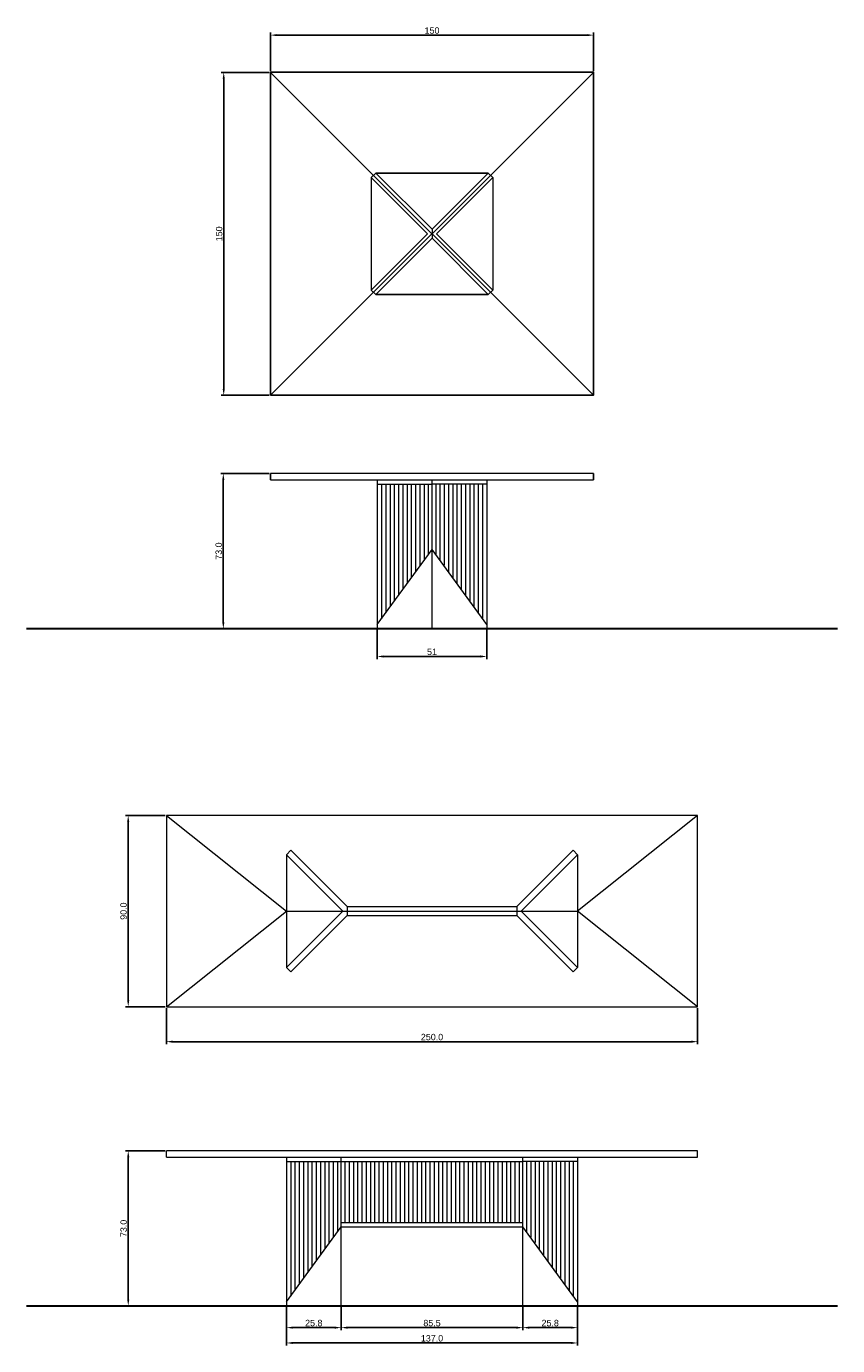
# Model space of a CAD drawing. Header units: millimetres. Extents: x 1309 to 1716, y 542 to 1858.
# Tile 2 of 2: x 1315 to 1697, y 1237 to 1858. Entities that reach past the tile are written whole.
import ezdxf

# ---------------------------------------------------------------- set-up
doc = ezdxf.new("R2010")
doc.units = ezdxf.units.MM
doc.layers.get('0').update_dxf_attribs({"true_color": 0x000000})
doc.layers.add('IGES level 178', color=7, linetype='Continuous', true_color=0x000000)
doc.styles.add('ISO-25', font='arial.ttf')
doc.dimstyles.new('ISO-25', dxfattribs={"dimtxt": 3, "dimasz": 3, "dimexe": 1.25, "dimexo": 0.625, "dimtad": 1, "dimtoh": 1, "dimdec": 1, "dimzin": 1, "dimdsep": 46, "dimtxsty": 'ISO-25', "dimblk": 'DOTSMALL', "dimcen": 2.5, "dimadec": 0, "dimazin": 0, "dimtfac": 1, "dimtdec": 4, "dimtix": 1, "dimtofl": 0, "dimtmove": 1, "dimatfit": 3, "dimfxl": 1, "dimtolj": 1, "dimtzin": 1, "dimarcsym": 0})

# ---------------------------------------------------------------- blocks, each defined once
blk = doc.blocks.new('*D2')
at = {"color": 0, "lineweight": -2}
for p, q in [((1479.93, 1573.6), (1479.93, 1559.85)), ((1531.43, 1573.6), (1531.43, 1559.85)), ((1528.43, 1561.1), (1482.93, 1561.1))]:
    blk.add_line(p, q, dxfattribs=at)
at = {"color": 0}
for points in [[(1482.93, 1561.6), (1482.93, 1560.6), (1479.93, 1561.1)], [(1528.43, 1560.6), (1528.43, 1561.6), (1531.43, 1561.1)]]:
    blk.add_solid(points, dxfattribs=at)
at = {"layer": 'Defpoints', "color": 0}
for p in [(1479.93, 1574.22), (1531.43, 1574.22), (1479.93, 1561.1)]:
    blk.add_point(p, dxfattribs=at)
at = {"color": 0, "insert": (1505.68, 1563.26), "char_height": 3, "attachment_point": 5, "style": 'ISO-25'}
blk.add_mtext('\\A1;51', dxfattribs=at)
blk = doc.blocks.new('*D3')
at = {"color": 0, "lineweight": -2}
for p, q in [((1429.63, 1836.73), (1429.63, 1854.86)), ((1578.72, 1853.61), (1432.63, 1853.61)), ((1581.72, 1836.73), (1581.72, 1854.86))]:
    blk.add_line(p, q, dxfattribs=at)
at = {"color": 0}
for points in [[(1432.63, 1854.11), (1432.63, 1853.11), (1429.63, 1853.61)], [(1578.72, 1853.11), (1578.72, 1854.11), (1581.72, 1853.61)]]:
    blk.add_solid(points, dxfattribs=at)
at = {"layer": 'Defpoints', "color": 0}
for p in [(1429.63, 1853.61), (1429.63, 1836.1), (1581.72, 1836.1)]:
    blk.add_point(p, dxfattribs=at)
at = {"color": 0, "insert": (1505.68, 1855.77), "char_height": 3, "attachment_point": 5, "style": 'ISO-25'}
blk.add_mtext('\\A1;150', dxfattribs=at)
blk = doc.blocks.new('*D4')
at = {"color": 0, "lineweight": -2}
for p, q in [((1429.01, 1836.1), (1406.42, 1836.1)), ((1407.67, 1833.1), (1407.67, 1687.06)), ((1429.04, 1684.06), (1406.42, 1684.06))]:
    blk.add_line(p, q, dxfattribs=at)
at = {"color": 0}
for points in [[(1408.17, 1833.1), (1407.17, 1833.1), (1407.67, 1836.1)], [(1407.17, 1687.06), (1408.17, 1687.06), (1407.67, 1684.06)]]:
    blk.add_solid(points, dxfattribs=at)
at = {"layer": 'Defpoints', "color": 0}
for p in [(1429.63, 1836.1), (1407.67, 1684.06), (1429.67, 1684.06)]:
    blk.add_point(p, dxfattribs=at)
at = {"color": 0, "insert": (1405.52, 1760.08), "char_height": 3, "attachment_point": 5, "rotation": 90, "style": 'ISO-25'}
blk.add_mtext('\\A1;150', dxfattribs=at)
blk = doc.blocks.new('*D5')
at = {"color": 0, "lineweight": -2}
for p, q in [((1429.04, 1647.22), (1406.23, 1647.22)), ((1407.48, 1644.22), (1407.48, 1577.22)), ((1427.9, 1574.22), (1406.23, 1574.22))]:
    blk.add_line(p, q, dxfattribs=at)
at = {"color": 0}
for points in [[(1407.98, 1644.22), (1406.98, 1644.22), (1407.48, 1647.22)], [(1406.98, 1577.22), (1407.98, 1577.22), (1407.48, 1574.22)]]:
    blk.add_solid(points, dxfattribs=at)
at = {"layer": 'Defpoints', "color": 0}
for p in [(1429.67, 1647.22), (1407.48, 1574.22), (1428.52, 1574.22)]:
    blk.add_point(p, dxfattribs=at)
at = {"color": 0, "insert": (1405.32, 1610.72), "char_height": 3, "attachment_point": 5, "rotation": 90, "style": 'ISO-25'}
blk.add_mtext('\\A1;73.0', dxfattribs=at)
blk = doc.blocks.new('*D14')
at = {"color": 0, "lineweight": -2}
for p, q in [((1437.18, 1254.73), (1437.18, 1236.67)), ((1574.18, 1254.73), (1574.18, 1236.67)), ((1571.18, 1237.92), (1440.18, 1237.92))]:
    blk.add_line(p, q, dxfattribs=at)
at = {"color": 0}
for points in [[(1440.18, 1238.42), (1440.18, 1237.42), (1437.18, 1237.92)], [(1571.18, 1237.42), (1571.18, 1238.42), (1574.18, 1237.92)]]:
    blk.add_solid(points, dxfattribs=at)
at = {"layer": 'Defpoints', "color": 0}
for p in [(1437.18, 1255.35), (1574.18, 1255.35), (1437.18, 1237.92)]:
    blk.add_point(p, dxfattribs=at)
at = {"color": 0, "insert": (1505.68, 1240.08), "char_height": 3, "attachment_point": 5, "style": 'ISO-25'}
blk.add_mtext('\\A1;137.0', dxfattribs=at)
blk = doc.blocks.new('*D15')
at = {"color": 0, "lineweight": -2}
for p, q in [((1548.43, 1254.73), (1548.43, 1243.88)), ((1574.18, 1254.73), (1574.18, 1243.88)), ((1551.43, 1245.13), (1571.18, 1245.13))]:
    blk.add_line(p, q, dxfattribs=at)
at = {"color": 0}
for points in [[(1551.43, 1245.63), (1551.43, 1244.63), (1548.43, 1245.13)], [(1571.18, 1244.63), (1571.18, 1245.63), (1574.18, 1245.13)]]:
    blk.add_solid(points, dxfattribs=at)
at = {"layer": 'Defpoints', "color": 0}
for p in [(1548.43, 1255.35), (1574.18, 1255.35), (1574.18, 1245.13)]:
    blk.add_point(p, dxfattribs=at)
at = {"color": 0, "insert": (1561.3, 1247.28), "char_height": 3, "attachment_point": 5, "style": 'ISO-25'}
blk.add_mtext('\\A1;25.8', dxfattribs=at)
blk = doc.blocks.new('*D16')
at = {"color": 0, "lineweight": -2}
for p, q in [((1462.93, 1254.73), (1462.93, 1243.88)), ((1548.43, 1254.73), (1548.43, 1243.88)), ((1465.93, 1245.13), (1545.43, 1245.13))]:
    blk.add_line(p, q, dxfattribs=at)
at = {"color": 0}
for points in [[(1465.93, 1245.63), (1465.93, 1244.63), (1462.93, 1245.13)], [(1545.43, 1244.63), (1545.43, 1245.63), (1548.43, 1245.13)]]:
    blk.add_solid(points, dxfattribs=at)
at = {"layer": 'Defpoints', "color": 0}
for p in [(1462.93, 1255.35), (1548.43, 1255.35), (1548.43, 1245.13)]:
    blk.add_point(p, dxfattribs=at)
at = {"color": 0, "insert": (1505.68, 1247.28), "char_height": 3, "attachment_point": 5, "style": 'ISO-25'}
blk.add_mtext('\\A1;85.5', dxfattribs=at)
blk = doc.blocks.new('*D17')
at = {"color": 0, "lineweight": -2}
for p, q in [((1437.18, 1254.73), (1437.18, 1243.88)), ((1462.93, 1254.73), (1462.93, 1243.88)), ((1440.18, 1245.13), (1459.93, 1245.13))]:
    blk.add_line(p, q, dxfattribs=at)
at = {"color": 0}
for points in [[(1440.18, 1245.63), (1440.18, 1244.63), (1437.18, 1245.13)], [(1459.93, 1244.63), (1459.93, 1245.63), (1462.93, 1245.13)]]:
    blk.add_solid(points, dxfattribs=at)
at = {"layer": 'Defpoints', "color": 0}
for p in [(1437.18, 1255.35), (1462.93, 1255.35), (1462.93, 1245.13)]:
    blk.add_point(p, dxfattribs=at)
at = {"color": 0, "insert": (1450.05, 1247.28), "char_height": 3, "attachment_point": 5, "style": 'ISO-25'}
blk.add_mtext('\\A1;25.8', dxfattribs=at)
blk = doc.blocks.new('*D18')
at = {"color": 0, "lineweight": -2}
for p, q in [((1380.05, 1328.35), (1361.49, 1328.35)), ((1362.74, 1325.35), (1362.74, 1258.35)), ((1380.05, 1255.35), (1361.49, 1255.35))]:
    blk.add_line(p, q, dxfattribs=at)
at = {"color": 0}
for points in [[(1363.24, 1325.35), (1362.24, 1325.35), (1362.74, 1328.35)], [(1362.24, 1258.35), (1363.24, 1258.35), (1362.74, 1255.35)]]:
    blk.add_solid(points, dxfattribs=at)
at = {"layer": 'Defpoints', "color": 0}
for p in [(1380.68, 1328.35), (1362.74, 1255.35), (1380.68, 1255.35)]:
    blk.add_point(p, dxfattribs=at)
at = {"color": 0, "insert": (1360.59, 1291.85), "char_height": 3, "attachment_point": 5, "rotation": 90, "style": 'ISO-25'}
blk.add_mtext('\\A1;73.0', dxfattribs=at)
blk = doc.blocks.new('*D25')
at = {"color": 0, "lineweight": -2}
for p, q in [((1380.05, 1486.22), (1361.47, 1486.22)), ((1362.72, 1399.22), (1362.72, 1483.22)), ((1380.05, 1396.22), (1361.47, 1396.22))]:
    blk.add_line(p, q, dxfattribs=at)
at = {"color": 0}
for points in [[(1363.22, 1483.22), (1362.22, 1483.22), (1362.72, 1486.22)], [(1362.22, 1399.22), (1363.22, 1399.22), (1362.72, 1396.22)]]:
    blk.add_solid(points, dxfattribs=at)
at = {"layer": 'Defpoints', "color": 0}
for p in [(1362.72, 1486.22), (1380.68, 1486.22), (1380.68, 1396.22)]:
    blk.add_point(p, dxfattribs=at)
at = {"color": 0, "insert": (1360.56, 1441.22), "char_height": 3, "attachment_point": 5, "rotation": 90, "style": 'ISO-25'}
blk.add_mtext('\\A1;90.0', dxfattribs=at)
blk = doc.blocks.new('*D26')
at = {"color": 0, "lineweight": -2}
for p, q in [((1380.68, 1395.59), (1380.68, 1378.51)), ((1630.68, 1395.59), (1630.68, 1378.51)), ((1383.68, 1379.76), (1627.68, 1379.76))]:
    blk.add_line(p, q, dxfattribs=at)
at = {"color": 0}
for points in [[(1383.68, 1380.26), (1383.68, 1379.26), (1380.68, 1379.76)], [(1627.68, 1379.26), (1627.68, 1380.26), (1630.68, 1379.76)]]:
    blk.add_solid(points, dxfattribs=at)
at = {"layer": 'Defpoints', "color": 0}
for p in [(1380.68, 1396.22), (1630.68, 1396.22), (1630.68, 1379.76)]:
    blk.add_point(p, dxfattribs=at)
at = {"color": 0, "insert": (1505.68, 1381.92), "char_height": 3, "attachment_point": 5, "style": 'ISO-25'}
blk.add_mtext('\\A1;250.0', dxfattribs=at)

msp = doc.modelspace()

# ---------------------------------------------------------------- linework, layer by layer
at = {"color": 18, "linetype": 'Continuous', "lineweight": 9, "true_color": 0x000000}
for p, q in [((1477.06, 1786.58), (1479.18, 1788.7)), ((1505.68, 1762.2), (1479.18, 1788.7)), ((1505.68, 1762.2), (1532.18, 1788.7)), ((1534.3, 1786.58), (1532.18, 1788.7)), ((1503.56, 1760.08), (1477.06, 1786.58)), ((1477.06, 1786.58), (1477.06, 1733.58)), ((1507.8, 1760.08), (1534.3, 1786.58)), ((1534.3, 1786.58), (1534.3, 1733.58)), ((1503.56, 1760.08), (1477.06, 1733.58)), ((1505.68, 1757.96), (1479.18, 1731.46)), ((1505.68, 1762.2), (1505.68, 1757.96)), ((1505.68, 1762.2), (1505.68, 1757.96)), ((1505.68, 1757.96), (1532.18, 1731.46)), ((1507.8, 1760.08), (1534.3, 1733.58)), ((1477.06, 1733.58), (1479.18, 1731.46)), ((1534.3, 1733.58), (1532.18, 1731.46)), ((1581.68, 1647.22), (1429.67, 1647.22)), ((1429.67, 1644.22), (1581.68, 1644.22)), ((1479.93, 1644.22), (1479.93, 1642.22)), ((1479.93, 1642.22), (1505.68, 1642.22)), ((1479.93, 1642.22), (1479.93, 1574.22)), ((1481.93, 1642.22), (1481.93, 1578.81)), ((1483.93, 1642.22), (1483.93, 1581.7)), ((1485.93, 1642.22), (1485.93, 1584.44)), ((1487.93, 1642.22), (1487.93, 1587.18)), ((1489.93, 1642.22), (1489.93, 1589.92)), ((1491.93, 1642.22), (1491.93, 1592.66)), ((1493.93, 1642.22), (1493.93, 1595.4)), ((1495.93, 1642.22), (1495.93, 1598.14)), ((1497.93, 1642.22), (1497.93, 1600.88)), ((1499.93, 1642.22), (1499.93, 1604.04)), ((1501.93, 1642.22), (1501.93, 1606.63)), ((1503.93, 1642.22), (1503.93, 1609.22)), ((1505.68, 1574.22), (1505.68, 1644.22)), ((1505.68, 1574.22), (1505.68, 1644.22)), ((1531.43, 1642.22), (1505.68, 1642.22)), ((1507.43, 1642.22), (1507.43, 1609.22)), ((1509.43, 1642.22), (1509.43, 1606.63)), ((1511.43, 1642.22), (1511.43, 1604.04)), ((1513.43, 1642.22), (1513.43, 1600.88)), ((1515.43, 1642.22), (1515.43, 1598.14)), ((1517.43, 1642.22), (1517.43, 1595.4)), ((1519.43, 1642.22), (1519.43, 1592.66)), ((1521.43, 1642.22), (1521.43, 1589.92)), ((1523.43, 1642.22), (1523.43, 1587.18)), ((1525.43, 1642.22), (1525.43, 1584.44)), ((1527.43, 1642.22), (1527.43, 1581.7)), ((1529.43, 1642.22), (1529.43, 1578.81)), ((1531.43, 1644.22), (1531.43, 1642.22)), ((1531.43, 1642.22), (1531.43, 1574.22)), ((1479.93, 1576.22), (1505.68, 1611.49)), ((1531.43, 1576.22), (1505.68, 1611.49)), ((1380.68, 1486.22), (1437.18, 1441.22)), ((1380.68, 1486.22), (1380.68, 1396.22)), ((1630.68, 1486.22), (1380.68, 1486.22)), ((1630.68, 1486.22), (1574.18, 1441.22)), ((1630.68, 1396.22), (1630.68, 1486.22)), ((1437.18, 1467.72), (1439.3, 1469.84)), ((1437.18, 1467.72), (1437.18, 1414.72)), ((1463.68, 1441.22), (1437.18, 1467.72)), ((1465.8, 1443.34), (1439.3, 1469.84)), ((1545.56, 1443.34), (1572.06, 1469.84)), ((1547.68, 1441.22), (1574.18, 1467.72)), ((1574.18, 1467.72), (1572.06, 1469.84)), ((1574.18, 1467.72), (1574.18, 1414.72)), ((1380.68, 1396.22), (1437.18, 1441.22)), ((1463.68, 1441.22), (1437.18, 1414.72)), ((1437.18, 1441.22), (1574.18, 1441.22)), ((1465.8, 1443.34), (1545.56, 1443.34)), ((1465.8, 1443.34), (1465.8, 1439.09)), ((1545.56, 1443.34), (1545.56, 1439.09)), ((1547.68, 1441.22), (1574.18, 1414.72)), ((1630.68, 1396.22), (1574.18, 1441.22)), ((1465.8, 1439.09), (1439.3, 1412.59)), ((1465.8, 1439.09), (1545.56, 1439.09)), ((1545.56, 1439.09), (1572.06, 1412.59)), ((1437.18, 1414.72), (1439.3, 1412.59)), ((1574.18, 1414.72), (1572.06, 1412.59)), ((1380.68, 1396.22), (1630.68, 1396.22)), ((1380.68, 1325.35), (1380.68, 1328.35)), ((1630.68, 1328.35), (1380.68, 1328.35)), ((1380.68, 1325.35), (1630.68, 1325.35)), ((1437.18, 1325.35), (1437.18, 1323.35)), ((1437.18, 1323.35), (1462.93, 1323.35)), ((1437.18, 1323.35), (1437.18, 1255.35)), ((1439.18, 1323.35), (1439.18, 1259.95)), ((1441.18, 1323.35), (1441.18, 1262.83)), ((1443.18, 1323.35), (1443.18, 1265.57)), ((1445.18, 1323.35), (1445.18, 1268.31)), ((1447.18, 1323.35), (1447.18, 1271.05)), ((1449.18, 1323.35), (1449.18, 1273.79)), ((1451.18, 1323.35), (1451.18, 1276.53)), ((1453.18, 1323.35), (1453.18, 1279.27)), ((1455.18, 1323.35), (1455.18, 1282.01)), ((1457.18, 1323.35), (1457.18, 1285.17)), ((1459.18, 1323.35), (1459.18, 1287.77)), ((1461.18, 1323.35), (1461.18, 1290.36)), ((1462.93, 1255.35), (1462.93, 1325.35)), ((1462.93, 1323.35), (1548.43, 1323.35)), ((1464.68, 1323.35), (1464.68, 1294.63)), ((1466.68, 1323.35), (1466.68, 1294.63)), ((1468.68, 1323.35), (1468.68, 1294.63)), ((1470.68, 1323.35), (1470.68, 1294.63)), ((1472.68, 1323.35), (1472.68, 1294.63)), ((1474.68, 1323.35), (1474.68, 1294.63)), ((1476.68, 1323.35), (1476.68, 1294.63)), ((1478.68, 1323.35), (1478.68, 1294.63)), ((1480.68, 1323.35), (1480.68, 1294.63)), ((1482.68, 1323.35), (1482.68, 1294.63)), ((1484.68, 1323.35), (1484.68, 1294.63)), ((1486.68, 1323.35), (1486.68, 1294.63)), ((1488.68, 1323.35), (1488.68, 1294.63)), ((1490.68, 1323.35), (1490.68, 1294.63)), ((1492.68, 1323.35), (1492.68, 1294.63)), ((1494.68, 1323.35), (1494.68, 1294.63)), ((1496.68, 1323.35), (1496.68, 1294.63)), ((1498.68, 1323.35), (1498.68, 1294.63)), ((1500.68, 1323.35), (1500.68, 1294.63)), ((1502.68, 1323.35), (1502.68, 1294.63)), ((1504.68, 1323.35), (1504.68, 1294.63)), ((1506.68, 1323.35), (1506.68, 1294.63)), ((1508.68, 1323.35), (1508.68, 1294.63)), ((1510.68, 1323.35), (1510.68, 1294.63)), ((1512.68, 1323.35), (1512.68, 1294.63)), ((1514.68, 1323.35), (1514.68, 1294.63)), ((1516.68, 1323.35), (1516.68, 1294.63)), ((1518.68, 1323.35), (1518.68, 1294.63)), ((1520.68, 1323.35), (1520.68, 1294.63)), ((1522.68, 1323.35), (1522.68, 1294.63)), ((1524.68, 1323.35), (1524.68, 1294.63)), ((1524.68, 1323.35), (1524.68, 1294.63)), ((1526.68, 1323.35), (1526.68, 1294.63)), ((1526.68, 1323.35), (1526.68, 1294.63)), ((1528.68, 1323.35), (1528.68, 1294.63)), ((1528.68, 1323.35), (1528.68, 1294.63)), ((1530.68, 1323.35), (1530.68, 1294.63)), ((1530.68, 1323.35), (1530.68, 1294.63)), ((1532.68, 1323.35), (1532.68, 1294.63)), ((1532.68, 1323.35), (1532.68, 1294.63)), ((1534.68, 1323.35), (1534.68, 1294.63)), ((1534.68, 1323.35), (1534.68, 1294.63)), ((1536.68, 1323.35), (1536.68, 1294.63)), ((1536.68, 1323.35), (1536.68, 1294.63)), ((1538.68, 1323.35), (1538.68, 1294.63)), ((1538.68, 1323.35), (1538.68, 1294.63)), ((1540.68, 1323.35), (1540.68, 1294.63)), ((1540.68, 1323.35), (1540.68, 1294.63)), ((1542.68, 1323.35), (1542.68, 1294.63)), ((1542.68, 1323.35), (1542.68, 1294.63)), ((1544.68, 1323.35), (1544.68, 1294.63)), ((1544.68, 1323.35), (1544.68, 1294.63)), ((1546.68, 1323.35), (1546.68, 1294.63)), ((1548.43, 1255.35), (1548.43, 1325.35)), ((1574.18, 1323.35), (1548.43, 1323.35)), ((1550.18, 1323.35), (1550.18, 1290.36)), ((1552.18, 1323.35), (1552.18, 1287.77)), ((1554.18, 1323.35), (1554.18, 1285.17)), ((1556.18, 1323.35), (1556.18, 1282.01)), ((1558.18, 1323.35), (1558.18, 1279.27)), ((1560.18, 1323.35), (1560.18, 1276.53)), ((1562.18, 1323.35), (1562.18, 1273.79)), ((1564.18, 1323.35), (1564.18, 1271.05)), ((1566.18, 1323.35), (1566.18, 1268.31)), ((1568.18, 1323.35), (1568.18, 1265.57)), ((1570.18, 1323.35), (1570.18, 1262.83)), ((1572.18, 1323.35), (1572.18, 1259.95)), ((1574.18, 1325.35), (1574.18, 1323.35)), ((1574.18, 1323.35), (1574.18, 1255.35)), ((1630.68, 1325.35), (1630.68, 1328.35)), ((1437.18, 1257.35), (1462.93, 1292.63)), ((1462.93, 1294.63), (1548.43, 1294.63)), ((1462.93, 1292.63), (1548.43, 1292.63)), ((1574.18, 1257.35), (1548.43, 1292.63))]:
    msp.add_line(p, q, dxfattribs=at)
at = {"color": 18, "lineweight": 30, "true_color": 0x000000}
for p, q in [((1314.81, 1574.22), (1696.54, 1574.22)), ((1314.81, 1255.35), (1696.54, 1255.35))]:
    msp.add_line(p, q, dxfattribs=at)
at = {"color": 18, "lineweight": -3, "true_color": 0x000000}
for points in [[(1429.63, 1836.14), (1429.63, 1836.12), (1429.63, 1836.1)], [(1429.67, 1836.14), (1429.65, 1836.14), (1429.63, 1836.14)], [(1429.63, 1836.1), (1429.63, 1760.1), (1429.63, 1684.09)], [(1581.68, 1836.14), (1505.68, 1836.14), (1429.67, 1836.14)], [(1581.72, 1836.14), (1581.7, 1836.14), (1581.68, 1836.14)], [(1581.72, 1836.1), (1581.72, 1836.12), (1581.72, 1836.14)], [(1581.72, 1684.09), (1581.72, 1760.1), (1581.72, 1836.1)], [(1429.63, 1684.09), (1429.63, 1684.07), (1429.63, 1684.06)], [(1429.63, 1684.06), (1429.65, 1684.06), (1429.67, 1684.06)], [(1429.67, 1684.06), (1505.68, 1684.06), (1581.68, 1684.06)], [(1581.68, 1684.06), (1581.7, 1684.06), (1581.72, 1684.06)], [(1581.72, 1684.06), (1581.72, 1684.07), (1581.72, 1684.09)]]:
    msp.add_open_spline(points, degree=2, dxfattribs=at)
at = {"layer": 'IGES level 178'}
for p, q in [((1429.67, 1647.22), (1429.67, 1644.22)), ((1581.68, 1647.22), (1581.68, 1644.22))]:
    msp.add_line(p, q, dxfattribs=at)
for points in [[(1429.63, 1836.1), (1581.68, 1684.06)], [(1429.67, 1684.06), (1581.72, 1836.1)], [(1479.18, 1788.7), (1532.18, 1788.7)], [(1479.18, 1731.46), (1532.18, 1731.46)]]:
    msp.add_lwpolyline(points, dxfattribs=at)

# ---------------------------------------------------------------- dimensions: what is measured, and where the dimension line sits
at = {"color": 18, "true_color": 0x000000}
for base, p1, p2, text, picture, middle in [((1429.63, 1853.61), (1581.72, 1836.1), (1429.63, 1836.1), '150', '*D3', (1505.68, 1855.77)), ((1479.93, 1561.1), (1531.43, 1574.22), (1479.93, 1574.22), '51', '*D2', (1505.68, 1563.26))]:
    dim = msp.add_linear_dim(base=base, p1=p1, p2=p2, text=text, dimstyle='ISO-25', override={"dimscale": 1, "dimtxt": 3, "dimasz": 3, "dimexe": 1.25, "dimexo": 0.625, "dimgap": 0.625, "dimtad": 1, "dimtih": 0, "dimtoh": 0, "dimdec": 1, "dimlfac": 1, "dimzin": 1, "dimtxsty": 'ISO-25', "dimsah": 0, "dimcen": 2.5, "dimazin": 1, "dimtix": 0, "dimtmove": 0, "dimtzin": 1}, dxfattribs=at)
    dim.commit()
    dim.dimension.update_dxf_attribs({"geometry": picture, "text_midpoint": middle})
dim = msp.add_linear_dim(base=(1407.67, 1684.06), p1=(1429.63, 1836.1), p2=(1429.67, 1684.06), angle=90, text='150', dimstyle='ISO-25', override={"dimscale": 1, "dimtxt": 3, "dimasz": 3, "dimexe": 1.25, "dimexo": 0.625, "dimgap": 0.625, "dimtad": 1, "dimtih": 0, "dimtoh": 0, "dimdec": 1, "dimlfac": 1, "dimzin": 1, "dimtxsty": 'ISO-25', "dimsah": 0, "dimcen": 2.5, "dimazin": 1, "dimtix": 0, "dimtmove": 0, "dimtzin": 1}, dxfattribs=at)
dim.commit()
dim.dimension.update_dxf_attribs({"geometry": '*D4', "text_midpoint": (1405.52, 1760.08)})
for base, p1, p2, picture, middle in [((1407.48, 1574.22), (1429.67, 1647.22), (1428.52, 1574.22), '*D5', (1405.32, 1610.72)), ((1362.72, 1486.22), (1380.68, 1396.22), (1380.68, 1486.22), '*D25', (1360.56, 1441.22)), ((1362.74, 1255.35), (1380.68, 1328.35), (1380.68, 1255.35), '*D18', (1360.59, 1291.85))]:
    dim = msp.add_linear_dim(base=base, p1=p1, p2=p2, angle=90, dimstyle='ISO-25', override={"dimscale": 1, "dimtxt": 3, "dimasz": 3, "dimexe": 1.25, "dimexo": 0.625, "dimgap": 0.625, "dimtad": 1, "dimtih": 0, "dimtoh": 0, "dimdec": 1, "dimlfac": 1, "dimzin": 1, "dimtxsty": 'ISO-25', "dimsah": 0, "dimcen": 2.5, "dimazin": 1, "dimtix": 0, "dimtmove": 0, "dimtzin": 1}, dxfattribs=at)
    dim.commit()
    dim.dimension.update_dxf_attribs({"geometry": picture, "text_midpoint": middle})
for base, p1, p2, picture, middle in [((1630.68, 1379.76), (1380.68, 1396.22), (1630.68, 1396.22), '*D26', (1505.68, 1381.92)), ((1437.18, 1237.92), (1574.18, 1255.35), (1437.18, 1255.35), '*D14', (1505.68, 1240.08)), ((1462.92738072, 1245.12752714), (1437.17738072, 1255.353566), (1462.92738072, 1255.353566), '*D17', (1450.05238072, 1247.28402714)), ((1548.43, 1245.13), (1462.93, 1255.35), (1548.43, 1255.35), '*D16', (1505.68, 1247.28)), ((1574.17738072, 1245.12752714), (1548.42738072, 1255.353566), (1574.17738072, 1255.353566), '*D15', (1561.30238072, 1247.28402714))]:
    dim = msp.add_linear_dim(base=base, p1=p1, p2=p2, dimstyle='ISO-25', override={"dimscale": 1, "dimtxt": 3, "dimasz": 3, "dimexe": 1.25, "dimexo": 0.625, "dimgap": 0.625, "dimtad": 1, "dimtih": 0, "dimtoh": 0, "dimdec": 1, "dimlfac": 1, "dimzin": 1, "dimtxsty": 'ISO-25', "dimsah": 0, "dimcen": 2.5, "dimazin": 1, "dimtix": 0, "dimtmove": 0, "dimtzin": 1}, dxfattribs=at)
    dim.commit()
    dim.dimension.update_dxf_attribs({"geometry": picture, "text_midpoint": middle})

doc.saveas('drawing.dxf')
